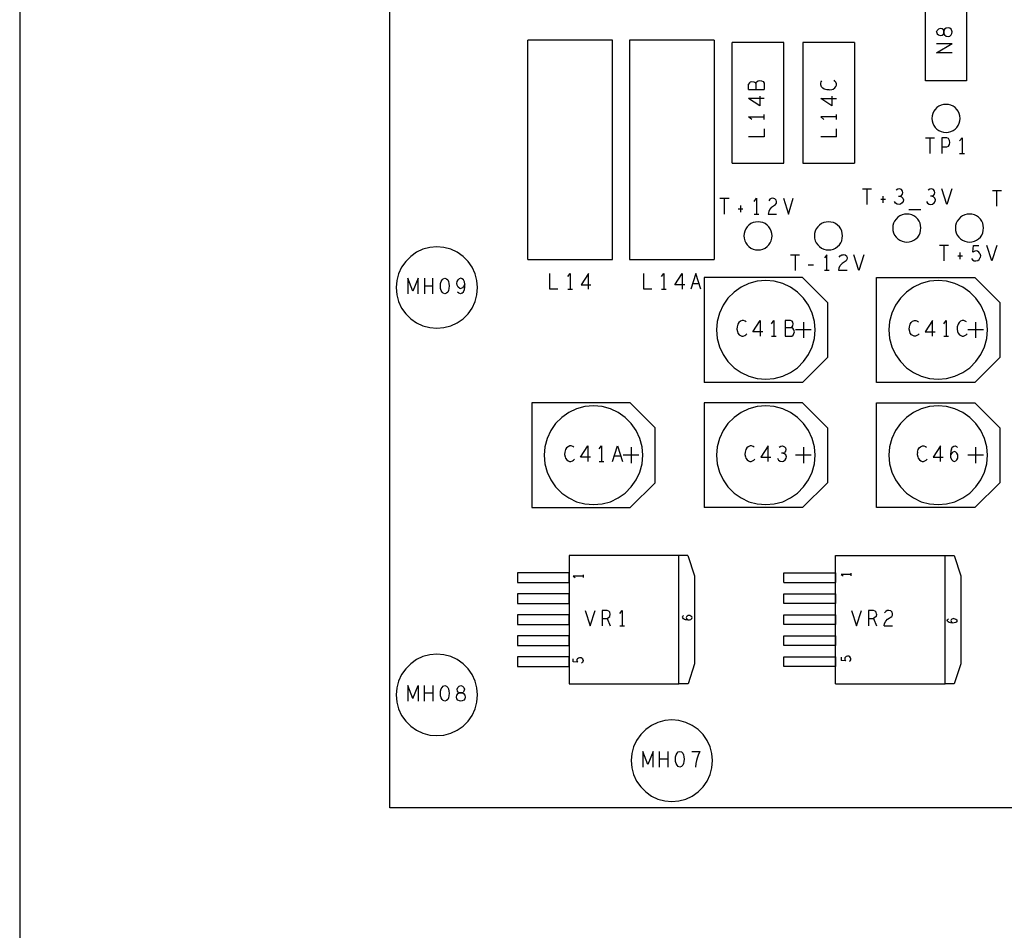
# Model space of a CAD drawing. Extents: x 23.5 to 56.5, y 21.5 to 42.5.
# Tile 2 of 15: x 23.5 to 29.8, y 27.5 to 33.4. Entities that reach past the tile are written whole.
import ezdxf

# ---------------------------------------------------------------- set-up
doc = ezdxf.new("R2010")
doc.units = 0
doc.layers.add('RVP8-IFD_E_tas', color=2, linetype='CONTINUOUS')

msp = doc.modelspace()

# ---------------------------------------------------------------- linework, layer by layer
at = {"layer": 'RVP8-IFD_E_tas'}
for points in [[(23.545, 21.545), (56.545, 21.545), (56.545, 42.545), (23.545, 42.545), (23.545, 21.545), (23.545, 21.545)], [(29.588, 32.972), (29.328, 32.972), (29.328, 33.492), (29.588, 33.492), (29.588, 32.972)], [(29.444, 33.289), (29.444, 33.276), (29.444, 33.289)], [(29.548, 32.731), (29.546, 32.747), (29.542, 32.762), (29.536, 32.777), (29.527, 32.789), (29.516, 32.8), (29.503, 32.81), (29.489, 32.816), (29.473, 32.82), (29.458, 32.821), (29.442, 32.82), (29.427, 32.816), (29.413, 32.81), (29.4, 32.8), (29.389, 32.789), (29.38, 32.777), (29.373, 32.762), (29.369, 32.747), (29.368, 32.731), (29.369, 32.716), (29.373, 32.701), (29.38, 32.687), (29.389, 32.674), (29.4, 32.663), (29.413, 32.654), (29.427, 32.647), (29.442, 32.643), (29.458, 32.641), (29.473, 32.643), (29.489, 32.647), (29.503, 32.654), (29.516, 32.663), (29.527, 32.674), (29.536, 32.687), (29.542, 32.701), (29.546, 32.716), (29.548, 32.731)], [(29.298, 32.032), (29.296, 32.047), (29.292, 32.062), (29.286, 32.076), (29.277, 32.089), (29.266, 32.1), (29.253, 32.11), (29.239, 32.116), (29.223, 32.12), (29.208, 32.121), (29.192, 32.12), (29.177, 32.116), (29.163, 32.11), (29.15, 32.1), (29.139, 32.089), (29.13, 32.076), (29.123, 32.062), (29.119, 32.047), (29.118, 32.032), (29.119, 32.016), (29.123, 32.001), (29.13, 31.986), (29.139, 31.974), (29.15, 31.963), (29.163, 31.954), (29.177, 31.947), (29.192, 31.943), (29.208, 31.941), (29.223, 31.943), (29.239, 31.947), (29.253, 31.954), (29.266, 31.963), (29.277, 31.974), (29.286, 31.986), (29.292, 32.001), (29.296, 32.016), (29.298, 32.032)], [(29.698, 32.032), (29.696, 32.047), (29.692, 32.062), (29.686, 32.076), (29.677, 32.089), (29.666, 32.1), (29.653, 32.11), (29.639, 32.116), (29.623, 32.12), (29.608, 32.121), (29.592, 32.12), (29.577, 32.116), (29.563, 32.11), (29.55, 32.1), (29.539, 32.089), (29.53, 32.076), (29.523, 32.062), (29.519, 32.047), (29.518, 32.032), (29.519, 32.016), (29.523, 32.001), (29.53, 31.986), (29.539, 31.974), (29.55, 31.963), (29.563, 31.954), (29.577, 31.947), (29.592, 31.943), (29.608, 31.941), (29.623, 31.943), (29.639, 31.947), (29.653, 31.954), (29.666, 31.963), (29.677, 31.974), (29.686, 31.986), (29.692, 32.001), (29.696, 32.016), (29.698, 32.032)], [(28.348, 31.982), (28.346, 31.997), (28.342, 32.012), (28.336, 32.027), (28.327, 32.039), (28.316, 32.05), (28.303, 32.06), (28.289, 32.066), (28.273, 32.07), (28.258, 32.071), (28.242, 32.07), (28.227, 32.066), (28.213, 32.06), (28.2, 32.05), (28.189, 32.039), (28.18, 32.027), (28.173, 32.012), (28.169, 31.997), (28.168, 31.982), (28.169, 31.966), (28.173, 31.951), (28.18, 31.937), (28.189, 31.924), (28.2, 31.913), (28.213, 31.904), (28.227, 31.897), (28.242, 31.893), (28.258, 31.892), (28.273, 31.893), (28.289, 31.897), (28.303, 31.904), (28.316, 31.913), (28.327, 31.924), (28.336, 31.937), (28.342, 31.951), (28.346, 31.966), (28.348, 31.982)], [(28.798, 31.982), (28.796, 31.997), (28.792, 32.012), (28.786, 32.027), (28.777, 32.039), (28.766, 32.05), (28.753, 32.06), (28.739, 32.066), (28.723, 32.07), (28.708, 32.071), (28.692, 32.07), (28.677, 32.066), (28.663, 32.06), (28.65, 32.05), (28.639, 32.039), (28.63, 32.027), (28.623, 32.012), (28.619, 31.997), (28.618, 31.982), (28.619, 31.966), (28.623, 31.951), (28.63, 31.937), (28.639, 31.924), (28.65, 31.913), (28.663, 31.904), (28.677, 31.897), (28.692, 31.893), (28.708, 31.892), (28.723, 31.893), (28.739, 31.897), (28.753, 31.904), (28.766, 31.913), (28.777, 31.924), (28.786, 31.937), (28.792, 31.951), (28.796, 31.966), (28.798, 31.982)], [(26.468, 31.652), (26.464, 31.697), (26.452, 31.74), (26.433, 31.781), (26.407, 31.819), (26.375, 31.851), (26.338, 31.877), (26.297, 31.896), (26.253, 31.908), (26.208, 31.912), (26.163, 31.908), (26.119, 31.896), (26.078, 31.877), (26.041, 31.851), (26.009, 31.819), (25.983, 31.781), (25.963, 31.74), (25.952, 31.697), (25.948, 31.652), (25.952, 31.606), (25.963, 31.563), (25.983, 31.521), (26.009, 31.484), (26.041, 31.452), (26.078, 31.426), (26.119, 31.407), (26.163, 31.396), (26.208, 31.392), (26.253, 31.396), (26.297, 31.407), (26.338, 31.426), (26.375, 31.452), (26.407, 31.484), (26.433, 31.521), (26.452, 31.563), (26.464, 31.606), (26.468, 31.652)], [(26.285, 31.646), (26.282, 31.633), (26.277, 31.623), (26.269, 31.615), (26.259, 31.611), (26.249, 31.615), (26.241, 31.623), (26.236, 31.633), (26.232, 31.646), (26.231, 31.662), (26.232, 31.677), (26.236, 31.69), (26.241, 31.7), (26.249, 31.708), (26.259, 31.712), (26.269, 31.708), (26.277, 31.7), (26.282, 31.69), (26.285, 31.677), (26.287, 31.662), (26.285, 31.646)], [(28.623, 31.382), (28.618, 31.436), (28.604, 31.489), (28.581, 31.539), (28.549, 31.584), (28.51, 31.623), (28.465, 31.654), (28.416, 31.677), (28.362, 31.692), (28.308, 31.697), (28.253, 31.692), (28.2, 31.677), (28.15, 31.654), (28.105, 31.623), (28.066, 31.584), (28.035, 31.539), (28.012, 31.489), (27.998, 31.436), (27.993, 31.382), (27.998, 31.327), (28.012, 31.274), (28.035, 31.224), (28.066, 31.179), (28.105, 31.14), (28.15, 31.109), (28.2, 31.086), (28.253, 31.071), (28.308, 31.066), (28.362, 31.071), (28.416, 31.086), (28.465, 31.109), (28.51, 31.14), (28.549, 31.179), (28.581, 31.224), (28.604, 31.274), (28.618, 31.327), (28.623, 31.382)], [(29.642, 31.046), (29.014, 31.046), (29.014, 31.716), (29.642, 31.716), (29.802, 31.556), (29.802, 31.206), (29.642, 31.046)], [(29.723, 31.382), (29.718, 31.436), (29.704, 31.489), (29.681, 31.539), (29.649, 31.584), (29.61, 31.623), (29.565, 31.654), (29.515, 31.677), (29.462, 31.692), (29.408, 31.697), (29.353, 31.692), (29.3, 31.677), (29.25, 31.654), (29.205, 31.623), (29.167, 31.584), (29.135, 31.539), (29.112, 31.489), (29.098, 31.436), (29.093, 31.382), (29.098, 31.327), (29.112, 31.274), (29.135, 31.224), (29.167, 31.179), (29.205, 31.14), (29.25, 31.109), (29.3, 31.086), (29.353, 31.071), (29.408, 31.066), (29.462, 31.071), (29.515, 31.086), (29.565, 31.109), (29.61, 31.14), (29.649, 31.179), (29.681, 31.224), (29.704, 31.274), (29.718, 31.327), (29.723, 31.382)], [(27.602, 30.757), (27.442, 30.917), (26.814, 30.917), (26.814, 30.247), (27.442, 30.247), (27.602, 30.406), (27.602, 30.757)], [(27.523, 30.581), (27.518, 30.636), (27.504, 30.689), (27.481, 30.739), (27.449, 30.784), (27.41, 30.823), (27.365, 30.854), (27.316, 30.878), (27.263, 30.892), (27.208, 30.896), (27.153, 30.892), (27.1, 30.878), (27.05, 30.854), (27.005, 30.823), (26.966, 30.784), (26.935, 30.739), (26.912, 30.689), (26.898, 30.636), (26.893, 30.581), (26.898, 30.527), (26.912, 30.474), (26.935, 30.424), (26.966, 30.379), (27.005, 30.34), (27.05, 30.309), (27.1, 30.285), (27.153, 30.271), (27.208, 30.267), (27.263, 30.271), (27.316, 30.285), (27.365, 30.309), (27.41, 30.34), (27.449, 30.379), (27.481, 30.424), (27.504, 30.474), (27.518, 30.527), (27.523, 30.581)], [(28.623, 30.581), (28.618, 30.636), (28.604, 30.689), (28.581, 30.739), (28.549, 30.784), (28.51, 30.823), (28.465, 30.854), (28.416, 30.878), (28.362, 30.892), (28.308, 30.896), (28.253, 30.892), (28.2, 30.878), (28.15, 30.854), (28.105, 30.823), (28.066, 30.784), (28.035, 30.739), (28.012, 30.689), (27.998, 30.636), (27.993, 30.581), (27.998, 30.527), (28.012, 30.474), (28.035, 30.424), (28.066, 30.379), (28.105, 30.34), (28.15, 30.309), (28.2, 30.285), (28.253, 30.271), (28.308, 30.267), (28.362, 30.271), (28.416, 30.285), (28.465, 30.309), (28.51, 30.34), (28.549, 30.379), (28.581, 30.424), (28.604, 30.474), (28.618, 30.527), (28.623, 30.581)], [(29.642, 30.247), (29.014, 30.247), (29.014, 30.917), (29.642, 30.917), (29.802, 30.757), (29.802, 30.406), (29.642, 30.247)], [(29.723, 30.581), (29.718, 30.636), (29.704, 30.689), (29.681, 30.739), (29.649, 30.784), (29.61, 30.823), (29.565, 30.854), (29.515, 30.878), (29.462, 30.892), (29.408, 30.896), (29.353, 30.892), (29.3, 30.878), (29.25, 30.854), (29.205, 30.823), (29.167, 30.784), (29.135, 30.739), (29.112, 30.689), (29.098, 30.636), (29.093, 30.581), (29.098, 30.527), (29.112, 30.474), (29.135, 30.424), (29.167, 30.379), (29.205, 30.34), (29.25, 30.309), (29.3, 30.285), (29.353, 30.271), (29.408, 30.267), (29.462, 30.271), (29.515, 30.285), (29.565, 30.309), (29.61, 30.34), (29.649, 30.379), (29.681, 30.424), (29.704, 30.474), (29.718, 30.527), (29.723, 30.581)], [(27.053, 29.83), (26.723, 29.83), (26.723, 29.77), (27.053, 29.77), (27.053, 29.83)], [(27.053, 29.696), (26.723, 29.696), (26.723, 29.636), (27.053, 29.636), (27.053, 29.696)], [(27.053, 29.562), (26.723, 29.562), (26.723, 29.502), (27.053, 29.502), (27.053, 29.562)], [(27.053, 29.428), (26.723, 29.428), (26.723, 29.368), (27.053, 29.368), (27.053, 29.428)], [(28.423, 29.368), (28.423, 29.428), (28.753, 29.428), (28.753, 29.368), (28.423, 29.368)], [(26.468, 29.052), (26.464, 29.097), (26.452, 29.14), (26.433, 29.181), (26.407, 29.219), (26.375, 29.251), (26.338, 29.277), (26.297, 29.296), (26.253, 29.308), (26.208, 29.312), (26.163, 29.308), (26.119, 29.296), (26.078, 29.277), (26.041, 29.251), (26.009, 29.219), (25.983, 29.181), (25.963, 29.14), (25.952, 29.097), (25.948, 29.052), (25.952, 29.006), (25.963, 28.963), (25.983, 28.921), (26.009, 28.884), (26.041, 28.852), (26.078, 28.826), (26.119, 28.807), (26.163, 28.795), (26.208, 28.792), (26.253, 28.795), (26.297, 28.807), (26.338, 28.826), (26.375, 28.852), (26.407, 28.884), (26.433, 28.921), (26.452, 28.963), (26.464, 29.006), (26.468, 29.052)], [(27.053, 29.294), (26.723, 29.294), (26.723, 29.234), (27.053, 29.234), (27.053, 29.294)], [(28.423, 29.234), (28.423, 29.294), (28.753, 29.294), (28.753, 29.234), (28.423, 29.234)], [(26.285, 29.046), (26.282, 29.033), (26.277, 29.023), (26.269, 29.015), (26.259, 29.011), (26.249, 29.015), (26.241, 29.023), (26.236, 29.033), (26.232, 29.046), (26.231, 29.062), (26.232, 29.076), (26.236, 29.09), (26.241, 29.1), (26.249, 29.108), (26.259, 29.111), (26.269, 29.108), (26.277, 29.1), (26.282, 29.09), (26.285, 29.076), (26.287, 29.062), (26.285, 29.046)], [(26.389, 29.038), (26.386, 29.027), (26.38, 29.018), (26.37, 29.013), (26.361, 29.011), (26.352, 29.013), (26.342, 29.018), (26.335, 29.027), (26.333, 29.038), (26.335, 29.05), (26.343, 29.06), (26.354, 29.065), (26.347, 29.068), (26.34, 29.076), (26.338, 29.088), (26.342, 29.1), (26.351, 29.108), (26.361, 29.111), (26.371, 29.108), (26.38, 29.1), (26.384, 29.088), (26.381, 29.076), (26.375, 29.068), (26.367, 29.065), (26.354, 29.065), (26.367, 29.065), (26.378, 29.06), (26.386, 29.05), (26.389, 29.038)], [(27.968, 28.632), (27.964, 28.677), (27.952, 28.721), (27.933, 28.761), (27.907, 28.799), (27.875, 28.831), (27.838, 28.857), (27.797, 28.876), (27.753, 28.888), (27.708, 28.892), (27.663, 28.888), (27.619, 28.876), (27.578, 28.857), (27.541, 28.831), (27.509, 28.799), (27.483, 28.761), (27.463, 28.721), (27.452, 28.677), (27.448, 28.632), (27.452, 28.586), (27.463, 28.543), (27.483, 28.501), (27.509, 28.464), (27.541, 28.432), (27.578, 28.406), (27.619, 28.387), (27.663, 28.375), (27.708, 28.372), (27.753, 28.375), (27.797, 28.387), (27.838, 28.406), (27.875, 28.432), (27.907, 28.464), (27.933, 28.501), (27.952, 28.543), (27.964, 28.586), (27.968, 28.632)], [(27.782, 28.613), (27.777, 28.603), (27.769, 28.595), (27.759, 28.591), (27.749, 28.595), (27.741, 28.603), (27.736, 28.613), (27.732, 28.626), (27.731, 28.642), (27.732, 28.656), (27.736, 28.67), (27.741, 28.68), (27.749, 28.688), (27.759, 28.691), (27.769, 28.688), (27.777, 28.68), (27.782, 28.67), (27.785, 28.656), (27.787, 28.642), (27.785, 28.626), (27.782, 28.613)]]:
    msp.add_lwpolyline(points, close=True, dxfattribs=at)
for points in [[(25.908, 28.331), (25.908, 36.332), (43.908, 36.332)], [(43.908, 36.332), (43.908, 28.331), (25.908, 28.331)], [(29.398, 33.283), (29.401, 33.272), (29.409, 33.264), (29.421, 33.26), (29.433, 33.262), (29.441, 33.269), (29.444, 33.276), (29.449, 33.265), (29.459, 33.257), (29.471, 33.255), (29.483, 33.257), (29.491, 33.264), (29.496, 33.274), (29.498, 33.283), (29.496, 33.291), (29.491, 33.301), (29.483, 33.308), (29.471, 33.31)], [(29.398, 33.283), (29.401, 33.293)], [(29.471, 33.31), (29.459, 33.308), (29.449, 33.3), (29.444, 33.289), (29.441, 33.297), (29.433, 33.303), (29.421, 33.305), (29.409, 33.301), (29.401, 33.293)], [(26.788, 31.831), (26.788, 33.231)], [(27.328, 31.831), (27.328, 33.231), (26.788, 33.231)], [(27.438, 33.231), (27.438, 31.831), (27.978, 31.831)], [(27.978, 33.231), (27.438, 33.231)], [(27.978, 33.231), (27.978, 31.831)], [(28.093, 32.446), (28.093, 33.216)], [(28.423, 33.216), (28.093, 33.216)], [(28.423, 32.446), (28.423, 33.216)], [(28.543, 33.216), (28.543, 32.446)], [(28.873, 33.216), (28.543, 33.216)], [(28.873, 33.216), (28.873, 32.446)], [(29.398, 33.151), (29.498, 33.21)], [(29.398, 33.21), (29.498, 33.21)], [(29.498, 33.151), (29.398, 33.151)], [(28.209, 32.964), (28.203, 32.958), (28.198, 32.95)], [(28.198, 32.915), (28.198, 32.95)], [(28.209, 32.964), (28.219, 32.966), (28.231, 32.964), (28.239, 32.96), (28.244, 32.955), (28.244, 32.915)], [(28.244, 32.955), (28.248, 32.964), (28.258, 32.971), (28.269, 32.974), (28.281, 32.971), (28.291, 32.966), (28.298, 32.957), (28.298, 32.915)], [(28.713, 32.913), (28.698, 32.914), (28.681, 32.919), (28.671, 32.925), (28.663, 32.934), (28.658, 32.946), (28.658, 32.956), (28.661, 32.965), (28.666, 32.972)], [(28.713, 32.913), (28.728, 32.915), (28.738, 32.919), (28.748, 32.927), (28.754, 32.936), (28.758, 32.944), (28.758, 32.953), (28.754, 32.962), (28.749, 32.97), (28.743, 32.976)], [(28.198, 32.915), (28.298, 32.915)], [(28.269, 32.874), (28.269, 32.811)], [(28.729, 32.874), (28.729, 32.811)], [(28.269, 32.811), (28.198, 32.858)], [(28.298, 32.858), (28.198, 32.858)], [(28.729, 32.811), (28.658, 32.858), (28.758, 32.858)], [(28.298, 32.725), (28.298, 32.756)], [(28.758, 32.725), (28.758, 32.756)], [(28.218, 32.725), (28.198, 32.741)], [(28.198, 32.741), (28.298, 32.741)], [(28.758, 32.741), (28.658, 32.741), (28.678, 32.725)], [(28.298, 32.664), (28.298, 32.613)], [(28.758, 32.613), (28.758, 32.664)], [(28.298, 32.613), (28.198, 32.613)], [(28.758, 32.613), (28.658, 32.613)], [(29.327, 32.608), (29.385, 32.608)], [(29.356, 32.508), (29.356, 32.608)], [(29.432, 32.608), (29.432, 32.508)], [(29.432, 32.55), (29.463, 32.55), (29.474, 32.555), (29.481, 32.565), (29.483, 32.578), (29.481, 32.591), (29.473, 32.603), (29.463, 32.608), (29.432, 32.608)], [(29.545, 32.588), (29.56, 32.608), (29.56, 32.508)], [(29.545, 32.508), (29.575, 32.508)], [(28.093, 32.446), (28.423, 32.446)], [(28.543, 32.446), (28.873, 32.446)], [(28.924, 32.282), (28.982, 32.282)], [(28.953, 32.282), (28.953, 32.181)], [(29.154, 32.235), (29.166, 32.235), (29.173, 32.24), (29.18, 32.248), (29.182, 32.258), (29.18, 32.268), (29.173, 32.277), (29.162, 32.282), (29.15, 32.28), (29.139, 32.273)], [(29.37, 32.235), (29.377, 32.24), (29.384, 32.248), (29.386, 32.258), (29.384, 32.268), (29.377, 32.277), (29.366, 32.282), (29.354, 32.28), (29.343, 32.273)], [(29.494, 32.282), (29.463, 32.181), (29.431, 32.282)], [(29.754, 32.271), (29.812, 32.271)], [(29.783, 32.172), (29.783, 32.271)], [(28.015, 32.222), (28.073, 32.222)], [(28.044, 32.121), (28.044, 32.222)], [(28.233, 32.201), (28.248, 32.222)], [(28.248, 32.222), (28.248, 32.121)], [(28.376, 32.2), (28.374, 32.21), (28.365, 32.218), (28.352, 32.222), (28.342, 32.22), (28.333, 32.215), (28.326, 32.205)], [(28.345, 32.165), (28.37, 32.181), (28.375, 32.19), (28.376, 32.2)], [(28.42, 32.222), (28.452, 32.121), (28.483, 32.222)], [(29.041, 32.215), (29.071, 32.215)], [(29.055, 32.236), (29.055, 32.193)], [(29.178, 32.192), (29.168, 32.183), (29.158, 32.181), (29.147, 32.183), (29.136, 32.19), (29.129, 32.201)], [(29.166, 32.235), (29.174, 32.231), (29.183, 32.223), (29.186, 32.211), (29.185, 32.201), (29.178, 32.192)], [(29.333, 32.201), (29.34, 32.19), (29.351, 32.183), (29.362, 32.181), (29.372, 32.183), (29.382, 32.192), (29.389, 32.201), (29.39, 32.211), (29.387, 32.223), (29.378, 32.231), (29.37, 32.235), (29.358, 32.235)], [(28.132, 32.155), (28.162, 32.155)], [(28.146, 32.176), (28.146, 32.133)], [(28.233, 32.121), (28.263, 32.121)], [(28.345, 32.165), (28.333, 32.153), (28.326, 32.137), (28.323, 32.121), (28.376, 32.121)], [(29.297, 32.148), (29.221, 32.148)], [(29.474, 31.921), (29.416, 31.921)], [(29.445, 31.921), (29.445, 31.822)], [(29.547, 31.876), (29.547, 31.833)], [(29.674, 31.87), (29.668, 31.878), (29.659, 31.885), (29.65, 31.886), (29.641, 31.885), (29.63, 31.878), (29.634, 31.921), (29.668, 31.921)], [(29.674, 31.87), (29.677, 31.857), (29.675, 31.843)], [(29.751, 31.822), (29.719, 31.921)], [(29.782, 31.921), (29.751, 31.822)], [(26.788, 31.831), (27.328, 31.831)], [(28.465, 31.861), (28.523, 31.861)], [(28.494, 31.861), (28.494, 31.761)], [(28.698, 31.761), (28.698, 31.861), (28.683, 31.841)], [(28.773, 31.761), (28.776, 31.777), (28.783, 31.793), (28.795, 31.805)], [(28.776, 31.845), (28.783, 31.855), (28.792, 31.86), (28.802, 31.861)], [(28.824, 31.85), (28.826, 31.84), (28.825, 31.83), (28.82, 31.822), (28.795, 31.805)], [(28.824, 31.85), (28.815, 31.858), (28.802, 31.861)], [(28.933, 31.861), (28.902, 31.761), (28.87, 31.861)], [(29.533, 31.855), (29.563, 31.855)], [(29.621, 31.837), (29.628, 31.828), (29.637, 31.823), (29.649, 31.822), (29.66, 31.825), (29.669, 31.831), (29.675, 31.843)], [(26.981, 31.642), (26.93, 31.642), (26.93, 31.742)], [(27.043, 31.722), (27.058, 31.742)], [(27.058, 31.742), (27.058, 31.642)], [(27.175, 31.642), (27.175, 31.742), (27.128, 31.67)], [(27.58, 31.642), (27.529, 31.642), (27.529, 31.742)], [(27.642, 31.722), (27.657, 31.742)], [(27.657, 31.742), (27.657, 31.642)], [(27.79, 31.67), (27.727, 31.67), (27.774, 31.742)], [(27.774, 31.742), (27.774, 31.642)], [(27.861, 31.742), (27.829, 31.642)], [(27.892, 31.642), (27.861, 31.742)], [(28.612, 31.795), (28.579, 31.795)], [(28.713, 31.761), (28.683, 31.761)], [(28.826, 31.761), (28.773, 31.761)], [(26.088, 31.712), (26.055, 31.628), (26.022, 31.712), (26.022, 31.611)], [(26.088, 31.611), (26.088, 31.712)], [(26.13, 31.712), (26.13, 31.611)], [(26.183, 31.611), (26.183, 31.712)], [(26.352, 31.648), (26.344, 31.655), (26.338, 31.667), (26.335, 31.678), (26.338, 31.691), (26.343, 31.701), (26.351, 31.708)], [(26.386, 31.673), (26.384, 31.688), (26.377, 31.701), (26.37, 31.708), (26.361, 31.712), (26.351, 31.708)], [(27.84, 31.677), (27.881, 31.677)], [(28.542, 31.716), (27.914, 31.716), (27.914, 31.046)], [(28.542, 31.716), (28.702, 31.556), (28.702, 31.206)], [(26.13, 31.662), (26.183, 31.662)], [(26.368, 31.615), (26.358, 31.611), (26.348, 31.615), (26.339, 31.623)], [(26.352, 31.648), (26.361, 31.646)], [(26.368, 31.615), (26.377, 31.625), (26.384, 31.64), (26.386, 31.655), (26.386, 31.673), (26.378, 31.658), (26.371, 31.65), (26.361, 31.646)], [(27.043, 31.642), (27.073, 31.642)], [(27.128, 31.67), (27.191, 31.67)], [(27.642, 31.642), (27.672, 31.642)], [(28.166, 31.441), (28.156, 31.441), (28.145, 31.437), (28.136, 31.428), (28.129, 31.418), (28.124, 31.402), (28.123, 31.386), (28.126, 31.372), (28.129, 31.361), (28.137, 31.351), (28.146, 31.345), (28.155, 31.341), (28.164, 31.341), (28.173, 31.345), (28.18, 31.35), (28.186, 31.357)], [(28.183, 31.433), (28.175, 31.438), (28.166, 31.441)], [(28.288, 31.37), (28.225, 31.37), (28.272, 31.441)], [(28.272, 31.441), (28.272, 31.341)], [(28.344, 31.421), (28.359, 31.441)], [(28.359, 31.441), (28.359, 31.341)], [(28.466, 31.441), (28.432, 31.441), (28.432, 31.341), (28.473, 31.341), (28.482, 31.348), (28.487, 31.358), (28.49, 31.37), (28.487, 31.382), (28.48, 31.392), (28.471, 31.395), (28.432, 31.395)], [(28.471, 31.395), (28.476, 31.4), (28.48, 31.408), (28.482, 31.42), (28.48, 31.43), (28.475, 31.437), (28.466, 31.441)], [(28.548, 31.431), (28.548, 31.331)], [(29.286, 31.357), (29.28, 31.35), (29.272, 31.345), (29.264, 31.341), (29.255, 31.341), (29.246, 31.345), (29.237, 31.351), (29.229, 31.361), (29.226, 31.372), (29.223, 31.386), (29.224, 31.402), (29.229, 31.418), (29.236, 31.428), (29.245, 31.437), (29.256, 31.441), (29.266, 31.441), (29.275, 31.438), (29.283, 31.433)], [(29.372, 31.341), (29.372, 31.441), (29.325, 31.37), (29.388, 31.37)], [(29.444, 31.421), (29.459, 31.441)], [(29.459, 31.441), (29.459, 31.341)], [(29.581, 31.438), (29.572, 31.441), (29.562, 31.441), (29.551, 31.437), (29.542, 31.428), (29.535, 31.418), (29.53, 31.402), (29.529, 31.386), (29.532, 31.372), (29.535, 31.361), (29.543, 31.351), (29.552, 31.345), (29.561, 31.341), (29.57, 31.341), (29.579, 31.345), (29.586, 31.35), (29.592, 31.357)], [(29.589, 31.433), (29.581, 31.438)], [(29.648, 31.331), (29.648, 31.431)], [(28.598, 31.382), (28.498, 31.382)], [(29.698, 31.382), (29.598, 31.382)], [(28.344, 31.341), (28.374, 31.341)], [(29.444, 31.341), (29.474, 31.341)], [(28.702, 31.206), (28.542, 31.046), (27.914, 31.046)], [(27.914, 30.917), (27.914, 30.247)], [(28.542, 30.917), (27.914, 30.917)], [(28.542, 30.917), (28.702, 30.757), (28.702, 30.406), (28.542, 30.247), (27.914, 30.247)], [(27.056, 30.642), (27.045, 30.636), (27.036, 30.628), (27.029, 30.618), (27.024, 30.601), (27.023, 30.587), (27.026, 30.572), (27.029, 30.562), (27.037, 30.552), (27.046, 30.545), (27.055, 30.542), (27.064, 30.542), (27.073, 30.545), (27.08, 30.55), (27.086, 30.556)], [(27.083, 30.633), (27.075, 30.638), (27.066, 30.642), (27.056, 30.642)], [(27.125, 30.57), (27.172, 30.642), (27.172, 30.542)], [(27.244, 30.622), (27.259, 30.642), (27.259, 30.542)], [(27.329, 30.542), (27.361, 30.642), (27.392, 30.542)], [(27.448, 30.632), (27.448, 30.531)], [(28.196, 30.636), (28.187, 30.628), (28.18, 30.618), (28.175, 30.601), (28.174, 30.587), (28.177, 30.572), (28.18, 30.562), (28.188, 30.552), (28.197, 30.545), (28.206, 30.542)], [(28.234, 30.633), (28.226, 30.638), (28.217, 30.642), (28.207, 30.642), (28.196, 30.636)], [(28.323, 30.642), (28.276, 30.57)], [(28.323, 30.542), (28.323, 30.642)], [(28.392, 30.633), (28.403, 30.64), (28.415, 30.642), (28.426, 30.636), (28.433, 30.628), (28.435, 30.618), (28.433, 30.608), (28.426, 30.6)], [(28.548, 30.632), (28.548, 30.531)], [(29.275, 30.601), (29.28, 30.618), (29.287, 30.628), (29.296, 30.636), (29.307, 30.642), (29.317, 30.642), (29.326, 30.638), (29.334, 30.633)], [(29.423, 30.642), (29.376, 30.57)], [(29.423, 30.542), (29.423, 30.642)], [(29.492, 30.62), (29.488, 30.608), (29.486, 30.587), (29.487, 30.57), (29.492, 30.555), (29.501, 30.545), (29.511, 30.542), (29.52, 30.545), (29.528, 30.553), (29.533, 30.563), (29.534, 30.573), (29.533, 30.585), (29.528, 30.595), (29.521, 30.601), (29.512, 30.605), (29.502, 30.601), (29.495, 30.595), (29.486, 30.583)], [(29.492, 30.62), (29.498, 30.632), (29.507, 30.64), (29.516, 30.642), (29.525, 30.638), (29.531, 30.63)], [(29.648, 30.531), (29.648, 30.632)], [(27.188, 30.57), (27.125, 30.57)], [(27.381, 30.576), (27.34, 30.576)], [(27.498, 30.581), (27.398, 30.581)], [(28.206, 30.542), (28.215, 30.542), (28.223, 30.545), (28.231, 30.55), (28.237, 30.556)], [(28.276, 30.57), (28.339, 30.57)], [(28.382, 30.562), (28.389, 30.55), (28.4, 30.543), (28.411, 30.542), (28.421, 30.543), (28.431, 30.552), (28.438, 30.562), (28.439, 30.572), (28.436, 30.583), (28.427, 30.591), (28.419, 30.595), (28.407, 30.595)], [(28.419, 30.595), (28.426, 30.6)], [(28.598, 30.581), (28.498, 30.581)], [(29.275, 30.601), (29.274, 30.587), (29.277, 30.572), (29.28, 30.562), (29.288, 30.552), (29.297, 30.545), (29.306, 30.542), (29.315, 30.542), (29.323, 30.545), (29.331, 30.55), (29.337, 30.556)], [(29.376, 30.57), (29.439, 30.57)], [(29.698, 30.581), (29.598, 30.581)], [(27.244, 30.542), (27.274, 30.542)], [(27.81, 29.941), (27.753, 29.941), (27.053, 29.941), (27.053, 29.122), (27.753, 29.122), (27.753, 29.941)], [(27.81, 29.941), (27.853, 29.812), (27.853, 29.251), (27.811, 29.122), (27.753, 29.122)], [(28.753, 29.122), (28.753, 29.941), (29.453, 29.941), (29.51, 29.941), (29.553, 29.812), (29.553, 29.251), (29.511, 29.122), (29.453, 29.122), (29.453, 29.941)], [(27.141, 29.81), (27.079, 29.81), (27.091, 29.801)], [(27.141, 29.819), (27.141, 29.801)], [(28.423, 29.77), (28.423, 29.83)], [(28.423, 29.83), (28.753, 29.83), (28.753, 29.77)], [(28.789, 29.82), (28.802, 29.811)], [(28.851, 29.82), (28.789, 29.82)], [(28.851, 29.829), (28.851, 29.811)], [(28.423, 29.77), (28.753, 29.77)], [(28.423, 29.636), (28.423, 29.696), (28.753, 29.696)], [(28.753, 29.696), (28.753, 29.636)], [(28.753, 29.636), (28.423, 29.636)], [(27.155, 29.591), (27.186, 29.492), (27.218, 29.591)], [(27.263, 29.591), (27.263, 29.492)], [(27.295, 29.54), (27.303, 29.545), (27.311, 29.553), (27.314, 29.566), (27.311, 29.58), (27.305, 29.587), (27.295, 29.591), (27.263, 29.591)], [(27.263, 29.54), (27.295, 29.54), (27.314, 29.492)], [(27.375, 29.572), (27.39, 29.591), (27.39, 29.492)], [(27.81, 29.53), (27.796, 29.531), (27.789, 29.534), (27.782, 29.538), (27.777, 29.543), (27.776, 29.548), (27.778, 29.554), (27.783, 29.558)], [(27.824, 29.558), (27.818, 29.559), (27.811, 29.558), (27.805, 29.555), (27.801, 29.551), (27.799, 29.546), (27.801, 29.54), (27.805, 29.535), (27.812, 29.53)], [(27.81, 29.53), (27.82, 29.531), (27.83, 29.534), (27.836, 29.539), (27.838, 29.545), (27.836, 29.551), (27.83, 29.555), (27.824, 29.558)], [(28.423, 29.502), (28.423, 29.562), (28.753, 29.562)], [(28.753, 29.562), (28.753, 29.502)], [(28.855, 29.591), (28.886, 29.492), (28.918, 29.591)], [(28.963, 29.591), (28.963, 29.492)], [(29.014, 29.566), (29.011, 29.58), (29.005, 29.587), (28.995, 29.591), (28.963, 29.591)], [(28.963, 29.54), (28.995, 29.54), (29.014, 29.492)], [(29.014, 29.566), (29.011, 29.553), (29.003, 29.545), (28.995, 29.54)], [(29.064, 29.492), (29.066, 29.507), (29.074, 29.523), (29.085, 29.535), (29.111, 29.552), (29.116, 29.56), (29.117, 29.57), (29.114, 29.58), (29.105, 29.588), (29.093, 29.591), (29.083, 29.59), (29.074, 29.585), (29.066, 29.575)], [(27.375, 29.492), (27.406, 29.492)], [(28.753, 29.502), (28.423, 29.502)], [(29.064, 29.492), (29.117, 29.492)], [(29.5, 29.51), (29.486, 29.511), (29.479, 29.514), (29.472, 29.518), (29.467, 29.523), (29.466, 29.528), (29.468, 29.534), (29.473, 29.538)], [(29.508, 29.539), (29.501, 29.538), (29.495, 29.535), (29.491, 29.531), (29.489, 29.526), (29.491, 29.52), (29.495, 29.515), (29.502, 29.51)], [(29.508, 29.539), (29.514, 29.538), (29.521, 29.535), (29.526, 29.531), (29.528, 29.525), (29.526, 29.519), (29.52, 29.514), (29.51, 29.511), (29.5, 29.51)], [(28.849, 29.288), (28.845, 29.294), (28.838, 29.298), (28.829, 29.298), (28.821, 29.297), (28.816, 29.293), (28.812, 29.288), (28.811, 29.282), (28.812, 29.277), (28.816, 29.27), (28.789, 29.272)], [(28.789, 29.293), (28.789, 29.272)], [(27.135, 29.284), (27.128, 29.288), (27.119, 29.288), (27.111, 29.287), (27.106, 29.283), (27.102, 29.278), (27.101, 29.272), (27.102, 29.267), (27.106, 29.26), (27.079, 29.262), (27.079, 29.283)], [(27.135, 29.284), (27.139, 29.278), (27.141, 29.271), (27.14, 29.265), (27.137, 29.259), (27.132, 29.255)], [(28.842, 29.265), (28.847, 29.269), (28.85, 29.275), (28.851, 29.281), (28.849, 29.288)], [(26.055, 29.028), (26.022, 29.111), (26.022, 29.011)], [(26.055, 29.028), (26.088, 29.111)], [(26.088, 29.111), (26.088, 29.011)], [(26.13, 29.011), (26.13, 29.111)], [(26.183, 29.111), (26.183, 29.011)], [(28.753, 29.122), (29.453, 29.122)], [(26.183, 29.062), (26.13, 29.062)], [(27.522, 28.691), (27.522, 28.591)], [(27.555, 28.608), (27.522, 28.691)], [(27.588, 28.691), (27.555, 28.608)], [(27.588, 28.591), (27.588, 28.691)], [(27.63, 28.591), (27.63, 28.691)], [(27.683, 28.691), (27.683, 28.591)], [(27.835, 28.691), (27.886, 28.691), (27.876, 28.667), (27.87, 28.648), (27.865, 28.632), (27.861, 28.613), (27.858, 28.591)], [(27.683, 28.642), (27.63, 28.642)]]:
    msp.add_lwpolyline(points, dxfattribs=at)

doc.saveas('drawing.dxf')
